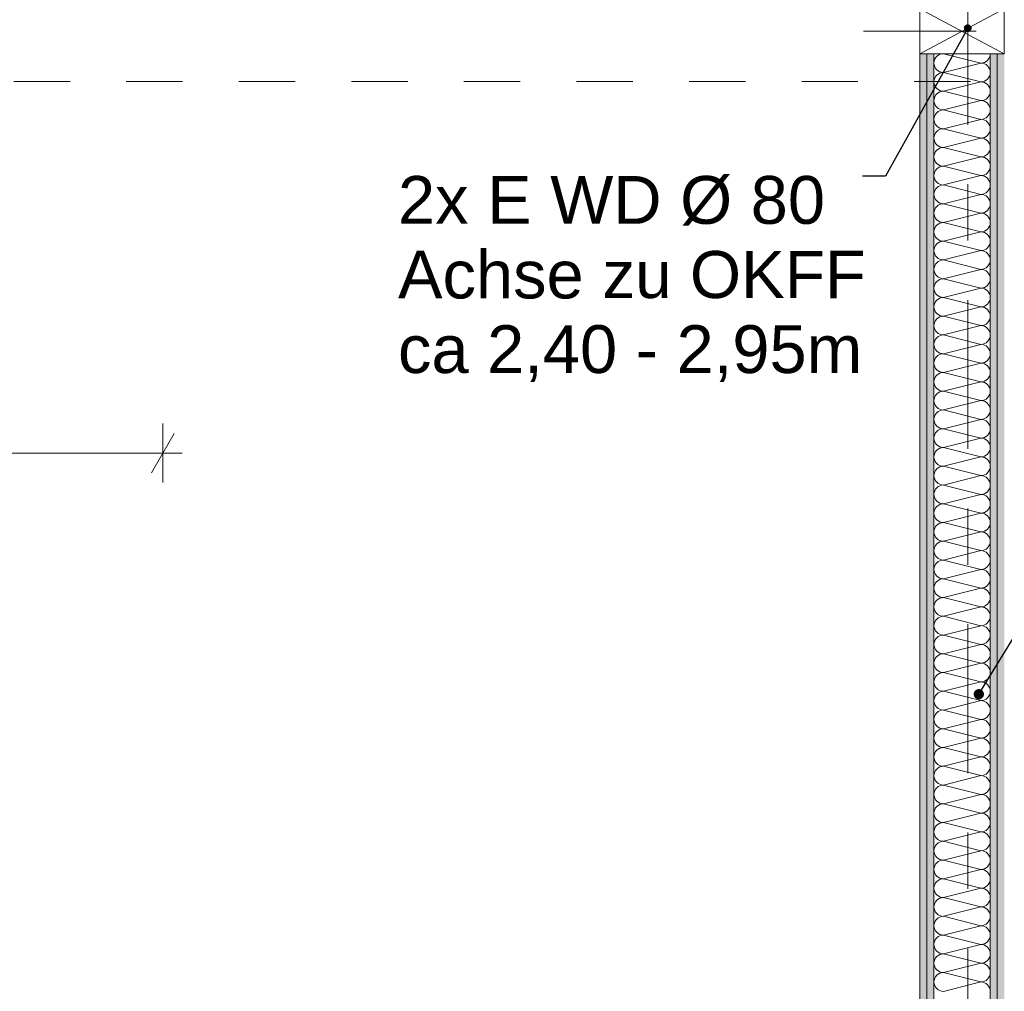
# Model space of a CAD drawing. Header units: metres. Extents: x -4 to 100, y -11 to 17.
# Tile 33 of 256: x 2.45 to 4.19, y 3.43 to 5.16. Entities that reach past the tile are written whole.
import ezdxf

# ---------------------------------------------------------------- set-up
doc = ezdxf.new("R2010")
doc.units = ezdxf.units.M
doc.header["$MEASUREMENT"] = 0
for name, pattern in [('Strichlinie doppelt', [0.546806, 0.264583, -0.105833, 0.070556, -0.105833]), ('Strichpunktlinie', [0.31, 0.2, -0.05, 0.01, -0.05]), ('Untersicht', [0.1, 0.075, -0.025])]:
    doc.linetypes.add(name, pattern=pattern)
for name, color, linetype in [('152 - Bemaßung_ Beschriftung.Ausbau', 7, 'Continuous'), ('451 - Universal.Achsen Raster', 7, 'Continuous'), ('650 - Abdeckung.Fußboden Aufbau', 7, 'Continuous'), ('Neubau_152 - Bemaßung_ Beschriftung.Ausbau', 7, 'Continuous'), ('Neubau_606 - Struktur.Wand Innen Ausbau', 7, 'Continuous'), ('Neubau_653 - Abdeckung.TB Verkofferung', 7, 'Continuous')]:
    doc.layers.add(name, color=color, linetype=linetype)
doc.styles.add('ERSTELLTER_STIL_2', font='txt')
doc.dimstyles.new('ERSTELLTER_STIL__3', dxfattribs={"dimtxt": 0.1, "dimasz": 0.0532, "dimexe": 0.18, "dimexo": 0.0625, "dimgap": 0, "dimtad": 1, "dimzin": 0, "dimdsep": 46, "dimtxsty": 'ERSTELLTER_STIL_2', "dimblk": 'ARROWHEAD_2', "dimblk1": 'ARROWHEAD_2', "dimblk2": 'ARROWHEAD_2', "dimcen": 0.09, "dimse1": 1, "dimse2": 1, "dimclrd": 7, "dimclre": 7, "dimclrt": 7, "dimazin": 0, "dimtfac": 1, "dimtdec": 4, "dimtmove": 0, "dimatfit": 3, "dimfxl": 1, "dimtolj": 1, "dimtzin": 0, "dimarcsym": 0})
doc.dimstyles.new('ERSTELLTER_STIL__5', dxfattribs={"dimtxt": 0.1, "dimasz": 0.0532, "dimexe": 0.18, "dimexo": 0.0625, "dimgap": 0, "dimtad": 1, "dimtih": 1, "dimtoh": 1, "dimzin": 0, "dimdsep": 46, "dimtxsty": 'ERSTELLTER_STIL_2', "dimblk": 'ARROWHEAD_2', "dimblk1": 'ARROWHEAD_2', "dimblk2": 'ARROWHEAD_2', "dimcen": 0.09, "dimse1": 1, "dimse2": 1, "dimclrd": 7, "dimclre": 7, "dimclrt": 7, "dimazin": 0, "dimtfac": 1, "dimtdec": 4, "dimtmove": 0, "dimatfit": 3, "dimfxl": 1, "dimtolj": 1, "dimtzin": 0, "dimarcsym": 0})
doc.dimstyles.new('ERSTELLTER_STIL__8', dxfattribs={"dimtxt": 0.18, "dimasz": 0.03648, "dimexe": 0.18, "dimexo": 0.0625, "dimgap": 0, "dimtad": 0, "dimtih": 1, "dimtoh": 1, "dimdec": 4, "dimzin": 0, "dimdsep": 46, "dimcen": 0.09, "dimadec": 0, "dimazin": 0, "dimtfac": 1, "dimtdec": 4, "dimtmove": 0, "dimatfit": 3, "dimldrblk": 'ARROWHEAD_11', "dimfxl": 1, "dimtolj": 1, "dimtzin": 0, "dimarcsym": 0})
doc.dimstyles.new('ERSTELLTER_STIL__9', dxfattribs={"dimtxt": 0.18, "dimasz": 0.02736, "dimexe": 0.18, "dimexo": 0.0625, "dimgap": 0, "dimtad": 0, "dimtih": 1, "dimtoh": 1, "dimdec": 4, "dimzin": 0, "dimdsep": 46, "dimcen": 0.09, "dimadec": 0, "dimazin": 0, "dimtfac": 1, "dimtdec": 4, "dimtmove": 0, "dimatfit": 3, "dimldrblk": 'ARROWHEAD_11', "dimfxl": 1, "dimtolj": 1, "dimtzin": 0, "dimarcsym": 0})
pattern_1 = [(45, (0, 0), (-0.01767767, 0.01767767), [0, -0.025])]

# ---------------------------------------------------------------- blocks, each defined once
blk = doc.blocks.new('*X37')
at = {"layer": 'Neubau_606 - Struktur.Wand Innen Ausbau', "color": 7, "linetype": 'Continuous', "lineweight": 5}
for p, q in [((4.0867, 5.1), (4.1533, 5.0833)), ((4.0867, 5.0667), (4.1533, 5.0833)), ((4.0867, 5.0667), (4.1533, 5.05)), ((4.0867, 5.0333), (4.1533, 5.05)), ((4.0867, 5.0333), (4.1533, 5.0167)), ((4.0867, 5), (4.1533, 5.0167)), ((4.0867, 5), (4.1533, 4.9833)), ((4.0867, 4.9667), (4.1533, 4.9833)), ((4.0867, 4.9667), (4.1533, 4.95)), ((4.0867, 4.9333), (4.1533, 4.95)), ((4.0867, 4.9333), (4.1533, 4.9167)), ((4.0867, 4.9), (4.1533, 4.9167)), ((4.0867, 4.9), (4.1533, 4.8833)), ((4.0867, 4.8667), (4.1533, 4.8833)), ((4.0867, 4.8667), (4.1533, 4.85)), ((4.0867, 4.8333), (4.1533, 4.85)), ((4.0867, 4.8333), (4.1533, 4.8167)), ((4.0867, 4.8), (4.1533, 4.8167)), ((4.0867, 4.8), (4.1533, 4.7833)), ((4.0867, 4.7667), (4.1533, 4.7833)), ((4.0867, 4.7667), (4.1533, 4.75)), ((4.0867, 4.7333), (4.1533, 4.75)), ((4.0867, 4.7333), (4.1533, 4.7167)), ((4.0867, 4.7), (4.1533, 4.7167)), ((4.0867, 4.7), (4.1533, 4.6833)), ((4.0867, 4.6667), (4.1533, 4.6833)), ((4.0867, 4.6667), (4.1533, 4.65)), ((4.0867, 4.6333), (4.1533, 4.65)), ((4.0867, 4.6333), (4.1533, 4.6167)), ((4.0867, 4.6), (4.1533, 4.6167)), ((4.0867, 4.6), (4.1533, 4.5833)), ((4.0867, 4.5667), (4.1533, 4.5833)), ((4.0867, 4.5667), (4.1533, 4.55)), ((4.0867, 4.5333), (4.1533, 4.55)), ((4.0867, 4.5333), (4.1533, 4.5167)), ((4.0867, 4.5), (4.1533, 4.5167)), ((4.0867, 4.5), (4.1533, 4.4833)), ((4.0867, 4.4667), (4.1533, 4.4833)), ((4.0867, 4.4667), (4.1533, 4.45)), ((4.0867, 4.4333), (4.1533, 4.45)), ((4.0867, 4.4333), (4.1533, 4.4167)), ((4.0867, 4.4), (4.1533, 4.4167)), ((4.0867, 4.4), (4.1533, 4.3833)), ((4.0867, 4.3667), (4.1533, 4.3833)), ((4.0867, 4.3667), (4.1533, 4.35)), ((4.0867, 4.3333), (4.1533, 4.35)), ((4.0867, 4.3333), (4.1533, 4.3167)), ((4.0867, 4.3), (4.1533, 4.3167)), ((4.0867, 4.3), (4.1533, 4.2833)), ((4.0867, 4.2667), (4.1533, 4.2833)), ((4.0867, 4.2667), (4.1533, 4.25)), ((4.0867, 4.2333), (4.1533, 4.25)), ((4.0867, 4.2333), (4.1533, 4.2167)), ((4.0867, 4.2), (4.1533, 4.2167)), ((4.0867, 4.2), (4.1533, 4.1833)), ((4.0867, 4.1667), (4.1533, 4.1833)), ((4.0867, 4.1667), (4.1533, 4.15)), ((4.0867, 4.1333), (4.1533, 4.15)), ((4.0867, 4.1333), (4.1533, 4.1167)), ((4.0867, 4.1), (4.1533, 4.1167)), ((4.0867, 4.1), (4.1533, 4.0833)), ((4.0867, 4.0667), (4.1533, 4.0833)), ((4.0867, 4.0667), (4.1533, 4.05)), ((4.0867, 4.0333), (4.1533, 4.05)), ((4.0867, 4.0333), (4.1533, 4.0167)), ((4.0867, 4), (4.1533, 4.0167)), ((4.0867, 4), (4.1533, 3.9833)), ((4.0867, 3.9667), (4.1533, 3.9833)), ((4.0867, 3.9667), (4.1533, 3.95)), ((4.0867, 3.9333), (4.1533, 3.95)), ((4.0867, 3.9333), (4.1533, 3.9167)), ((4.0867, 3.9), (4.1533, 3.9167)), ((4.0867, 3.9), (4.1533, 3.8833)), ((4.0867, 3.8667), (4.1533, 3.8833)), ((4.0867, 3.8667), (4.1533, 3.85)), ((4.0867, 3.8333), (4.1533, 3.85)), ((4.0867, 3.8333), (4.1533, 3.8167)), ((4.0867, 3.8), (4.1533, 3.8167)), ((4.0867, 3.8), (4.1533, 3.7833)), ((4.0867, 3.7667), (4.1533, 3.7833)), ((4.0867, 3.7667), (4.1533, 3.75)), ((4.0867, 3.7333), (4.1533, 3.75)), ((4.0867, 3.7333), (4.1533, 3.7167)), ((4.0867, 3.7), (4.1533, 3.7167)), ((4.0867, 3.7), (4.1533, 3.6833)), ((4.0867, 3.6667), (4.1533, 3.6833)), ((4.0867, 3.6667), (4.1533, 3.65)), ((4.0867, 3.6333), (4.1533, 3.65)), ((4.0867, 3.6333), (4.1533, 3.6167)), ((4.0867, 3.6), (4.1533, 3.6167)), ((4.0867, 3.6), (4.1533, 3.5833)), ((4.0867, 3.5667), (4.1533, 3.5833)), ((4.0867, 3.5667), (4.1533, 3.55)), ((4.0867, 3.5333), (4.1533, 3.55)), ((4.0867, 3.5333), (4.1533, 3.5167)), ((4.0867, 3.5), (4.1533, 3.5167)), ((4.0867, 3.5), (4.1533, 3.4833)), ((4.0867, 3.4667), (4.1533, 3.4833)), ((4.0867, 3.4667), (4.1533, 3.45)), ((4.0867, 3.4333), (4.1533, 3.45))]:
    blk.add_line(p, q, dxfattribs=at)
for centre, start, end in [((4.0867, 5.0833), 92.6464, 180), ((4.1533, 5.1), 270, 359.9389), ((4.0867, 5.0833), 180, 270), ((4.1533, 5.0667), 0, 90), ((4.0867, 5.05), 90, 180), ((4.1533, 5.0667), 270, 0), ((4.0867, 5.05), 180, 270), ((4.1533, 5.0333), 0, 90), ((4.0867, 5.0167), 90, 180), ((4.1533, 5.0333), 270, 0), ((4.0867, 5.0167), 180, 270), ((4.1533, 5), 0, 90), ((4.0867, 4.9833), 90, 180), ((4.1533, 5), 270, 0), ((4.0867, 4.9833), 180, 270), ((4.1533, 4.9667), 0, 90), ((4.0867, 4.95), 90, 180), ((4.1533, 4.9667), 270, 0), ((4.0867, 4.95), 180, 270), ((4.0867, 4.9167), 90, 180), ((4.1533, 4.9333), 0, 90), ((4.1533, 4.9333), 270, 0), ((4.0867, 4.9167), 180, 270), ((4.1533, 4.9), 0, 90), ((4.0867, 4.8833), 90, 180), ((4.1533, 4.9), 270, 0), ((4.0867, 4.8833), 180, 270), ((4.1533, 4.8667), 0, 90), ((4.0867, 4.85), 90, 180), ((4.1533, 4.8667), 270, 0), ((4.0867, 4.85), 180, 270), ((4.1533, 4.8333), 0, 90), ((4.0867, 4.8167), 90, 180), ((4.1533, 4.8333), 270, 0), ((4.0867, 4.8167), 180, 270), ((4.1533, 4.8), 0, 90), ((4.0867, 4.7833), 90, 180), ((4.1533, 4.8), 270, 0), ((4.0867, 4.7833), 180, 270), ((4.1533, 4.7667), 0, 90), ((4.0867, 4.75), 90, 180), ((4.1533, 4.7667), 270, 0), ((4.0867, 4.75), 180, 270), ((4.1533, 4.7333), 0, 90), ((4.0867, 4.7167), 90, 180), ((4.1533, 4.7333), 270, 0), ((4.0867, 4.7167), 180, 270), ((4.1533, 4.7), 0, 90), ((4.0867, 4.6833), 90, 180), ((4.1533, 4.7), 270, 0), ((4.0867, 4.6833), 180, 270), ((4.1533, 4.6667), 0, 90), ((4.0867, 4.65), 90, 180), ((4.1533, 4.6667), 270, 0), ((4.0867, 4.65), 180, 270), ((4.1533, 4.6333), 0, 90), ((4.0867, 4.6167), 90, 180), ((4.1533, 4.6333), 270, 0), ((4.0867, 4.6167), 180, 270), ((4.1533, 4.6), 0, 90), ((4.0867, 4.5833), 90, 180), ((4.1533, 4.6), 270, 0), ((4.0867, 4.5833), 180, 270), ((4.0867, 4.55), 90, 180), ((4.1533, 4.5667), 0, 90), ((4.1533, 4.5667), 270, 0), ((4.0867, 4.55), 180, 270), ((4.1533, 4.5333), 0, 90), ((4.0867, 4.5167), 90, 180), ((4.1533, 4.5333), 270, 0), ((4.0867, 4.5167), 180, 270), ((4.1533, 4.5), 0, 90), ((4.0867, 4.4833), 90, 180), ((4.1533, 4.5), 270, 0), ((4.0867, 4.4833), 180, 270), ((4.1533, 4.4667), 0, 90), ((4.0867, 4.45), 90, 180), ((4.1533, 4.4667), 270, 0), ((4.0867, 4.45), 180, 270), ((4.1533, 4.4333), 0, 90), ((4.0867, 4.4167), 90, 180), ((4.1533, 4.4333), 270, 0), ((4.0867, 4.4167), 180, 270), ((4.1533, 4.4), 0, 90), ((4.0867, 4.3833), 90, 180), ((4.1533, 4.4), 270, 0), ((4.0867, 4.3833), 180, 270), ((4.1533, 4.3667), 0, 90), ((4.0867, 4.35), 90, 180), ((4.1533, 4.3667), 270, 0), ((4.0867, 4.35), 180, 270), ((4.1533, 4.3333), 0, 90), ((4.0867, 4.3167), 90, 180), ((4.1533, 4.3333), 270, 0), ((4.0867, 4.3167), 180, 270), ((4.1533, 4.3), 0, 90), ((4.0867, 4.2833), 90, 180), ((4.1533, 4.3), 270, 0), ((4.0867, 4.2833), 180, 270), ((4.1533, 4.2667), 0, 90), ((4.0867, 4.25), 90, 180), ((4.1533, 4.2667), 270, 0), ((4.0867, 4.25), 180, 270), ((4.1533, 4.2333), 0, 90), ((4.0867, 4.2167), 90, 180), ((4.0867, 4.2167), 180, 270), ((4.1533, 4.2333), 270, 0), ((4.1533, 4.2), 0, 90), ((4.0867, 4.1833), 90, 180), ((4.1533, 4.2), 270, 0), ((4.0867, 4.1833), 180, 270), ((4.1533, 4.1667), 0, 90), ((4.0867, 4.15), 90, 180), ((4.1533, 4.1667), 270, 0), ((4.0867, 4.15), 180, 270), ((4.1533, 4.1333), 0, 90), ((4.0867, 4.1167), 90, 180), ((4.1533, 4.1333), 270, 0), ((4.0867, 4.1167), 180, 270), ((4.1533, 4.1), 0, 90), ((4.0867, 4.0833), 90, 180), ((4.1533, 4.1), 270, 0), ((4.0867, 4.0833), 180, 270), ((4.1533, 4.0667), 0, 90), ((4.0867, 4.05), 90, 180), ((4.1533, 4.0667), 270, 0), ((4.0867, 4.05), 180, 270), ((4.1533, 4.0333), 0, 90), ((4.0867, 4.0167), 90, 180), ((4.1533, 4.0333), 270, 0), ((4.0867, 4.0167), 180, 270), ((4.1533, 4), 0, 90), ((4.0867, 3.9833), 90, 180), ((4.1533, 4), 270, 0), ((4.0867, 3.9833), 180, 270), ((4.1533, 3.9667), 0, 90), ((4.0867, 3.95), 90, 180), ((4.1533, 3.9667), 270, 0), ((4.0867, 3.95), 180, 270), ((4.1533, 3.9333), 0, 90), ((4.0867, 3.9167), 90, 180), ((4.1533, 3.9333), 270, 0), ((4.0867, 3.9167), 180, 270), ((4.1533, 3.9), 0, 90), ((4.0867, 3.8833), 90, 180), ((4.1533, 3.9), 270, 0), ((4.0867, 3.8833), 180, 270), ((4.0867, 3.85), 90, 180), ((4.1533, 3.8667), 0, 90), ((4.1533, 3.8667), 270, 0), ((4.0867, 3.85), 180, 270), ((4.1533, 3.8333), 0, 90), ((4.0867, 3.8167), 90, 180), ((4.1533, 3.8333), 270, 0), ((4.0867, 3.8167), 180, 270), ((4.1533, 3.8), 0, 90), ((4.0867, 3.7833), 90, 180), ((4.1533, 3.8), 270, 0), ((4.0867, 3.7833), 180, 270), ((4.1533, 3.7667), 0, 90), ((4.0867, 3.75), 90, 180), ((4.1533, 3.7667), 270, 0), ((4.0867, 3.75), 180, 270), ((4.1533, 3.7333), 0, 90), ((4.0867, 3.7167), 90, 180), ((4.1533, 3.7333), 270, 0), ((4.0867, 3.7167), 180, 270), ((4.1533, 3.7), 0, 90), ((4.0867, 3.6833), 90, 180), ((4.1533, 3.7), 270, 0), ((4.0867, 3.6833), 180, 270), ((4.1533, 3.6667), 0, 90), ((4.0867, 3.65), 90, 180), ((4.1533, 3.6667), 270, 0), ((4.0867, 3.65), 180, 270), ((4.1533, 3.6333), 0, 90), ((4.0867, 3.6167), 90, 180), ((4.1533, 3.6333), 270, 0), ((4.0867, 3.6167), 180, 270), ((4.1533, 3.6), 0, 90), ((4.0867, 3.5833), 90, 180), ((4.1533, 3.6), 270, 0), ((4.0867, 3.5833), 180, 270), ((4.1533, 3.5667), 0, 90), ((4.0867, 3.55), 90, 180), ((4.1533, 3.5667), 270, 0), ((4.0867, 3.55), 180, 270), ((4.1533, 3.5333), 0, 90), ((4.0867, 3.5167), 90, 180), ((4.0867, 3.5167), 180, 270), ((4.1533, 3.5333), 270, 0), ((4.1533, 3.5), 0, 90), ((4.0867, 3.4833), 90, 180), ((4.1533, 3.5), 270, 0), ((4.0867, 3.4833), 180, 270), ((4.1533, 3.4667), 0, 90), ((4.0867, 3.45), 90, 180), ((4.1533, 3.4667), 270, 0), ((4.0867, 3.45), 180, 270), ((4.1533, 3.4333), 0, 90)]:
    blk.add_arc(centre, 0.0167, start, end, dxfattribs=at)
blk = doc.blocks.new('ARROWHEAD_11')
at = {"color": 0, "linetype": 'Continuous', "lineweight": 0}
blk.add_line((0, 0), (-1, 0), dxfattribs=at)
at = {"color": 0, "linetype": 'Continuous', "lineweight": 0, "const_width": 0.25, "flags": 128}
blk.add_lwpolyline([(-0.125, 0, 1), (0.125, 0, 1)], format="xyb", close=True, dxfattribs=at)
blk = doc.blocks.new('*D420')
at = {"layer": '152 - Bemaßung_ Beschriftung.Ausbau', "color": 7, "linetype": 'Continuous', "lineweight": 5}
for p, q in [((-1.71, 5.8927), (-1.64, 5.8523)), ((-1.675, 0.245), (-1.675, 5.8725)), ((-1.71, 0.2652), (-1.64, 0.2248)), ((-1.6225, 0.245), (-1.7275, 0.245)), ((-1.675, 0.005), (-1.675, 0.245))]:
    blk.add_line(p, q, dxfattribs=at)
at = {"layer": '152 - Bemaßung_ Beschriftung.Ausbau', "color": 7, "lineweight": 5, "char_height": 0.1, "attachment_point": 7, "rotation": 90, "style": 'ERSTELLTER_STIL_2'}
for s, insert in [('\\A1;{\\pql;\\fArial|b0|i0|c0|p38;15}', (-1.695, 5.7005)), ('\\A1;{\\pql;\\fArial|b0|i0|c0|p38;5,62\\fArial|b0|i0|c0|p38;\\A1{\\H.66x;\\S75^  ;}}', (-1.6756, 2.7997))]:
    blk.add_mtext(s, dxfattribs=dict(at, insert=insert))
blk = doc.blocks.new('ARROWHEAD_2')
at = {"color": 0, "linetype": 'Continuous', "lineweight": 0}
for p, q in [((-0.378, -0.655), (0.378, 0.655)), ((0, 0), (-1, 0))]:
    blk.add_line(p, q, dxfattribs=at)
blk = doc.blocks.new('*D421')
at = {"layer": '152 - Bemaßung_ Beschriftung.Ausbau', "color": 7, "linetype": 'Continuous', "lineweight": 5}
for p, q in [((-1.71, 6.0427), (-1.64, 6.0023)), ((-1.675, 5.8725), (-1.675, 6.0225)), ((-1.71, 5.8927), (-1.64, 5.8523)), ((-1.6225, 5.8725), (-1.7275, 5.8725)), ((-1.675, 0.245), (-1.675, 5.8725))]:
    blk.add_line(p, q, dxfattribs=at)
blk = doc.blocks.new('*D643')
at = {"layer": '152 - Bemaßung_ Beschriftung.Ausbau', "color": 7, "linetype": 'Continuous', "lineweight": 5}
for p, q in [((1.69, 4.3375), (1.69, 4.4425)), ((2.7, 4.3375), (2.7, 4.4425)), ((1.7102, 4.425), (1.6698, 4.355)), ((2.6798, 4.355), (2.7202, 4.425)), ((1.69, 4.39), (2.7, 4.39)), ((2.7, 4.39), (2.7342, 4.39))]:
    blk.add_line(p, q, dxfattribs=at)
at = {"layer": '152 - Bemaßung_ Beschriftung.Ausbau', "color": 7, "lineweight": 5, "char_height": 0.1, "attachment_point": 7, "style": 'ERSTELLTER_STIL_2'}
for s, insert in [('\\A1;{\\pql;\\fArial|b0|i0|c0|p38;2,13\\fArial|b0|i0|c0|p38;\\A1{\\H.66x;\\S5^  ;}}', (2.0369, 4.2506)), ('\\A1;{\\pql;\\fArial|b0|i0|c0|p38;1,01}', (2.062, 4.41))]:
    blk.add_mtext(s, dxfattribs=dict(at, insert=insert))

msp = doc.modelspace()

# ---------------------------------------------------------------- hatches: boundary and pattern name
at = {"layer": 'Neubau_606 - Struktur.Wand Innen Ausbau', "linetype": 'Continuous', "lineweight": 0, "true_color": 0x000000}
h = msp.add_hatch(dxfattribs=at)
h.set_pattern_fill('Gips_0001', color=18, style=0, pattern_type=2)
h.set_pattern_definition(pattern_1)
h.paths.add_polyline_path([(4.045, 0.71), (4.0575, 0.71), (4.0575, 5.1), (4.045, 5.1)])
h = msp.add_hatch(dxfattribs=at)
h.set_pattern_fill('Gips_0001', color=18, style=0, pattern_type=2)
h.set_pattern_definition(pattern_1)
h.paths.add_polyline_path([(4.0575, 0.71), (4.07, 0.71), (4.07, 5.1), (4.0575, 5.1)])
h = msp.add_hatch(dxfattribs=at)
h.set_pattern_fill('Gips_0001', color=18, style=0, pattern_type=2)
h.set_pattern_definition(pattern_1)
h.paths.add_polyline_path([(4.1825, 5.1), (4.17, 5.1), (4.17, 0.71), (4.1825, 0.71)])
h = msp.add_hatch(dxfattribs=at)
h.set_pattern_fill('Gips_0001', color=18, style=0, pattern_type=2)
h.set_pattern_definition(pattern_1)
h.paths.add_polyline_path([(4.195, 5.1), (4.1825, 5.1), (4.1825, 0.71), (4.195, 0.71)])

# ---------------------------------------------------------------- linework, layer by layer
at = {"layer": '451 - Universal.Achsen Raster', "color": 160, "linetype": 'Strichlinie doppelt', "lineweight": 9, "true_color": 0x3232ff}
msp.add_line((4.13, -10.585), (4.13, 16.355), dxfattribs=at)
at = {"layer": '650 - Abdeckung.Fußboden Aufbau', "color": 7, "linetype": 'Continuous', "lineweight": 13, "flags": 128}
msp.add_lwpolyline([(0.2348, 0.71), (0.69, 0.71), (0.69, 0.255), (3.97, 0.255), (3.97, 0.71), (4.045, 0.71), (4.045, 5.8725), (2.7, 5.8725)], dxfattribs=at)
at = {"layer": 'Neubau_606 - Struktur.Wand Innen Ausbau', "color": 1, "linetype": 'Continuous', "lineweight": 9}
for p, q in [((4.045, 5.1), (4.195, 5.18)), ((4.045, 5.18), (4.195, 5.1)), ((4.0575, 5.1), (4.0575, 0.71)), ((4.1825, 5.1), (4.1825, 0.71))]:
    msp.add_line(p, q, dxfattribs=at)
at = {"layer": 'Neubau_606 - Struktur.Wand Innen Ausbau', "color": 1, "linetype": 'Strichpunktlinie', "lineweight": 5}
msp.add_line((3.945, 5.14), (4.295, 5.14), dxfattribs=at)
msp.add_line((3.945, 5.14), (4.295, 5.14), dxfattribs=at)
at = {"layer": 'Neubau_606 - Struktur.Wand Innen Ausbau', "color": 1, "linetype": 'Continuous', "lineweight": 13}
for p, q in [((4.07, 5.1), (4.07, 0.71)), ((4.17, 5.1), (4.17, 0.71))]:
    msp.add_line(p, q, dxfattribs=at)
at = {"layer": 'Neubau_606 - Struktur.Wand Innen Ausbau', "color": 1, "linetype": 'Continuous', "lineweight": 9, "flags": 128}
for points in [[(4.045, 5.18), (4.045, 5.1)], [(4.195, 5.1), (4.195, 5.18)], [(4.045, 5.1), (4.0575, 5.1)], [(4.0575, 5.1), (4.07, 5.1)], [(4.07, 5.1), (4.17, 5.1)], [(4.17, 5.1), (4.1825, 5.1)], [(4.1825, 5.1), (4.195, 5.1)]]:
    msp.add_lwpolyline(points, dxfattribs=at)
at = {"layer": 'Neubau_606 - Struktur.Wand Innen Ausbau', "color": 1, "linetype": 'Continuous', "lineweight": 13, "flags": 128}
msp.add_lwpolyline([(4.045, 5.1), (4.045, 0.71)], dxfattribs=at)
at = {"layer": 'Neubau_606 - Struktur.Wand Innen Ausbau', "color": 1, "linetype": 'Continuous', "lineweight": 9}
msp.add_arc((1.71, 5.8525), 0.97, 270, 0, dxfattribs=at)
at = {"layer": 'Neubau_653 - Abdeckung.TB Verkofferung', "color": 1, "linetype": 'Untersicht', "lineweight": 9}
msp.add_line((0.235, 5.0505), (7.655, 5.0505), dxfattribs=at)

# ---------------------------------------------------------------- block references
at = {"layer": 'Neubau_606 - Struktur.Wand Innen Ausbau', "color": 1, "lineweight": 13}
msp.add_blockref('*X37', (0, 0), dxfattribs=at)

# ---------------------------------------------------------------- texts
at = {"layer": 'Neubau_152 - Bemaßung_ Beschriftung.Ausbau', "color": 7, "linetype": 'Continuous', "lineweight": 9, "insert": (3.1177, 4.8826), "char_height": 0.085, "attachment_point": 1, "line_spacing_factor": 0.93588, "style": 'ERSTELLTER_STIL_2'}
msp.add_mtext('\\A1;{\\pql;\\fArial|b0|i0|c0|p38;2x \\fArial|b0|i0|c0|p38;E WD Ø 80\\P\\pql;\\fArial|b0|i0|c0|p38;Achse \\fArial|b0|i0|c0|p38;\\H0.983357x;zu OKF\\fArial|b0|i0|c0|p38;\\H1.016925x;F\\P\\pql;\\fArial|b0|i0|c0|p38;ca\\fArial|b0|i0|c0|p38; 2,40 - 2,95m}', dxfattribs=at)

# ---------------------------------------------------------------- dimensions: what is measured, and where the dimension line sits
at = {"layer": '152 - Bemaßung_ Beschriftung.Ausbau', "color": 7, "linetype": 'Continuous', "lineweight": 5}
for base, p1, p2, picture, middle in [((-1.675, 6.0225), (5.7662, 5.8725), (5.7662, 6.0225), '*D421', (-1.745, 5.7767)), ((-1.675, 5.8725), (0.225, 0.245), (5.7662, 5.8725), '*D420', (-1.745, 3.1028))]:
    dim = msp.add_linear_dim(base=base, p1=p1, p2=p2, angle=90, dimstyle='ERSTELLTER_STIL__3', dxfattribs=at)
    dim.commit()
    dim.dimension.update_dxf_attribs({"geometry": picture, "text_midpoint": middle, "dimtype": 160, "text_rotation": 90})
dim = msp.add_linear_dim(base=(2.7, 4.39), p1=(1.69, 5.8625), p2=(2.7, 5.8625), dimstyle='ERSTELLTER_STIL__5', dxfattribs=at)
dim.commit()
dim.dimension.update_dxf_attribs({"geometry": '*D643', "text_midpoint": (2.1918, 4.46), "dimtype": 160})

# ---------------------------------------------------------------- leaders
at = {"layer": 'Neubau_152 - Bemaßung_ Beschriftung.Ausbau', "color": 1, "linetype": 'Continuous', "lineweight": 13, "annotation_type": 0, "has_hookline": 1}
for points, dimstyle, hookline_direction, text_width in [([(4.13, 5.1453), (3.9841, 4.8826), (3.9429, 4.8826)], 'ERSTELLTER_STIL__9', 1, 0.8253), ([(4.1497, 3.9614), (4.265, 4.1497), (4.3466, 4.1497)], 'ERSTELLTER_STIL__8', 0, 1.3431)]:
    msp.add_leader(points, dimstyle=dimstyle, dxfattribs=dict(at, hookline_direction=hookline_direction, text_width=text_width))

doc.saveas('drawing.dxf')
